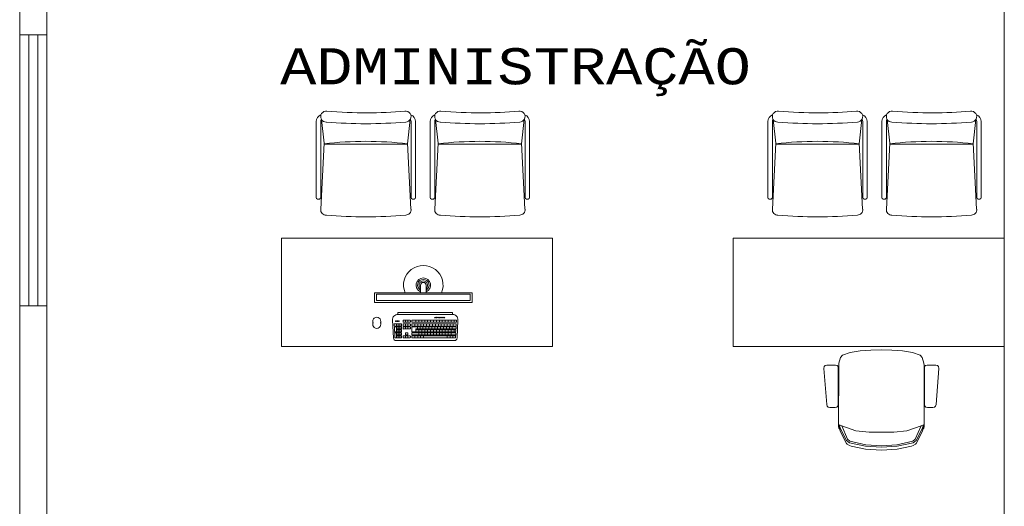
# Model space of a CAD drawing. Header units: feet. Extents: x 8 to 127, y 6 to 90.
# Tile 19 of 256: x 24.89 to 27.62, y 53.63 to 54.98. Entities that reach past the tile are written whole.
import ezdxf

# ---------------------------------------------------------------- set-up
doc = ezdxf.new("R2010")
doc.units = ezdxf.units.FT
doc.header["$MEASUREMENT"] = 0
for name, color, linetype in [('Alvenaria', 7, 'Continuous'), ('ESQUADRIAS', 252, 'Continuous'), ('MOBILIÁRIO - móveis', 250, 'Continuous'), ('texto', 7, 'Continuous')]:
    doc.layers.add(name, color=color, linetype=linetype)
doc.styles.add('CourierNew', font='cour.ttf')

msp = doc.modelspace()

# ---------------------------------------------------------------- linework, layer by layer
at = {"layer": 'Alvenaria', "lineweight": 5}
for p, q in [((24.9652, 54.9395), (24.9652, 55.652)), ((27.6152, 53.477), (27.6152, 55.652)), ((24.8902, 55.602), (24.8902, 54.9395)), ((24.8902, 54.9395), (24.9652, 54.9395)), ((24.9652, 54.1895), (24.8902, 54.1895)), ((24.8902, 54.1895), (24.8902, 53.0633)), ((24.9652, 53.477), (24.9652, 54.1895))]:
    msp.add_line(p, q, dxfattribs=at)
at = {"layer": 'ESQUADRIAS', "lineweight": 5}
for p, q in [((24.8902, 54.9395), (24.8902, 54.1895)), ((24.9152, 54.9395), (24.9152, 54.1895)), ((24.9402, 54.9395), (24.9402, 54.1895)), ((24.9652, 54.9395), (24.9652, 54.1895))]:
    msp.add_line(p, q, dxfattribs=at)
at = {"layer": 'MOBILIÁRIO - móveis', "lineweight": 5}
for p, q in [((25.7108, 54.6994), (25.7108, 54.4887)), ((25.7233, 54.6994), (25.7233, 54.4887)), ((25.7257, 54.7049), (25.7329, 54.6397)), ((25.971, 54.7049), (25.9636, 54.6381)), ((25.9733, 54.6994), (25.9733, 54.4887)), ((25.9858, 54.6994), (25.9858, 54.4887)), ((26.0263, 54.6994), (26.0263, 54.4887)), ((26.0388, 54.6994), (26.0388, 54.4887)), ((26.0412, 54.7049), (26.0484, 54.6397)), ((26.2865, 54.7049), (26.2791, 54.6381)), ((26.2888, 54.6994), (26.2888, 54.4887)), ((26.3013, 54.6994), (26.3013, 54.4887)), ((26.9608, 54.6994), (26.9608, 54.4887)), ((26.9733, 54.6994), (26.9733, 54.4887)), ((26.9757, 54.7049), (26.9829, 54.6397)), ((27.221, 54.7049), (27.2136, 54.6381)), ((27.2233, 54.6994), (27.2233, 54.4887)), ((27.2358, 54.6994), (27.2358, 54.4887)), ((27.2763, 54.6994), (27.2763, 54.4887)), ((27.2888, 54.6994), (27.2888, 54.4887)), ((27.2912, 54.7049), (27.2984, 54.6397)), ((27.5365, 54.7049), (27.5291, 54.6381)), ((27.5388, 54.6994), (27.5388, 54.4887)), ((27.5513, 54.6994), (27.5513, 54.4887)), ((25.7329, 54.6397), (25.7233, 54.4571)), ((25.9636, 54.6372), (25.7328, 54.6372)), ((25.9635, 54.6397), (25.9731, 54.4571)), ((26.0484, 54.6397), (26.0388, 54.4571)), ((26.2792, 54.6372), (26.0483, 54.6372)), ((26.279, 54.6397), (26.2886, 54.4571)), ((26.9829, 54.6397), (26.9733, 54.4571)), ((27.2136, 54.6372), (26.9828, 54.6372)), ((27.2135, 54.6397), (27.2231, 54.4571)), ((27.2984, 54.6397), (27.2888, 54.4571)), ((27.5292, 54.6372), (27.2983, 54.6372)), ((27.529, 54.6397), (27.5386, 54.4571)), ((25.7196, 54.4849), (25.7146, 54.4849)), ((25.9821, 54.4849), (25.9771, 54.4849)), ((26.0351, 54.4849), (26.0301, 54.4849)), ((26.2976, 54.4849), (26.2926, 54.4849)), ((26.9696, 54.4849), (26.9646, 54.4849)), ((27.2321, 54.4849), (27.2271, 54.4849)), ((27.2851, 54.4849), (27.2801, 54.4849)), ((27.5476, 54.4849), (27.5426, 54.4849)), ((25.6152, 54.077), (25.6152, 54.377)), ((25.6152, 54.377), (26.3652, 54.377)), ((26.3652, 54.377), (26.3652, 54.077)), ((26.8652, 54.077), (26.8652, 54.377)), ((26.8652, 54.377), (27.6152, 54.377)), ((27.6152, 54.377), (27.6152, 54.077)), ((25.9996, 54.2464), (25.9996, 54.2254)), ((26.0151, 54.2254), (26.0151, 54.2464)), ((25.8723, 54.2254), (26.1423, 54.2254)), ((25.8723, 54.2254), (25.8723, 54.1983)), ((25.8773, 54.2211), (26.1373, 54.2211)), ((25.8773, 54.2211), (25.8773, 54.2044)), ((25.8773, 54.2044), (26.1373, 54.2044)), ((26.1373, 54.2211), (26.1373, 54.2044)), ((26.1423, 54.2254), (26.1423, 54.1983)), ((25.8723, 54.1983), (26.1423, 54.1983)), ((25.8673, 54.1468), (25.8673, 54.1376)), ((25.8895, 54.1376), (25.8895, 54.1468)), ((25.9221, 54.1497), (25.9248, 54.1002)), ((26.0883, 54.1706), (25.9369, 54.1706)), ((25.9369, 54.1706), (25.9369, 54.1653)), ((26.0883, 54.1653), (25.9369, 54.1653)), ((25.9513, 54.1444), (25.9513, 54.1487)), ((25.9705, 54.1495), (25.9522, 54.1495)), ((25.958, 54.1436), (25.958, 54.1495)), ((25.9647, 54.1436), (25.9647, 54.1495)), ((25.9714, 54.1444), (25.9714, 54.1487)), ((25.9757, 54.1444), (25.9757, 54.1487)), ((26.0986, 54.1495), (25.9765, 54.1495)), ((25.9868, 54.1436), (25.9868, 54.1495)), ((25.9949, 54.1436), (25.9949, 54.1495)), ((26.003, 54.1436), (26.003, 54.1495)), ((26.0112, 54.1436), (26.0112, 54.1495)), ((26.0193, 54.1436), (26.0193, 54.1495)), ((26.0274, 54.1436), (26.0274, 54.1495)), ((26.0356, 54.1436), (26.0356, 54.1495)), ((26.0437, 54.1436), (26.0437, 54.1495)), ((26.0518, 54.1436), (26.0518, 54.1495)), ((26.0599, 54.1436), (26.0599, 54.1495)), ((26.0681, 54.1436), (26.0681, 54.1495)), ((26.0762, 54.1436), (26.0762, 54.1495)), ((26.0843, 54.1436), (26.0843, 54.1495)), ((26.0883, 54.1706), (26.0883, 54.1653)), ((26.0925, 54.1436), (26.0925, 54.1495)), ((26.0995, 54.1486), (26.0993, 54.1444)), ((26.1032, 54.1497), (26.1005, 54.1002)), ((25.9267, 54.1384), (25.9269, 54.1341)), ((25.9271, 54.1302), (25.9278, 54.1177)), ((25.9462, 54.1393), (25.9275, 54.1393)), ((25.9462, 54.1333), (25.9277, 54.1333)), ((25.9462, 54.131), (25.928, 54.131)), ((25.9333, 54.1333), (25.9333, 54.1393)), ((25.9333, 54.1169), (25.9333, 54.131)), ((25.9462, 54.1251), (25.9333, 54.1251)), ((25.9462, 54.1228), (25.9333, 54.1228)), ((25.9379, 54.1333), (25.9379, 54.1393)), ((25.9379, 54.1251), (25.9379, 54.131)), ((25.9379, 54.1169), (25.9379, 54.1228)), ((25.9424, 54.1333), (25.9424, 54.1393)), ((25.9424, 54.1251), (25.9424, 54.131)), ((25.9424, 54.1169), (25.9424, 54.1228)), ((25.947, 54.1342), (25.947, 54.1384)), ((25.947, 54.1259), (25.947, 54.1302)), ((25.947, 54.1177), (25.947, 54.122)), ((25.9513, 54.1342), (25.9513, 54.1384)), ((25.9513, 54.1259), (25.9513, 54.1302)), ((25.9705, 54.1436), (25.9522, 54.1436)), ((25.9705, 54.1393), (25.9522, 54.1393)), ((25.9705, 54.1333), (25.9522, 54.1333)), ((25.9705, 54.131), (25.9522, 54.131)), ((25.9705, 54.1251), (25.9522, 54.1251)), ((25.958, 54.1333), (25.958, 54.1393)), ((25.958, 54.1251), (25.958, 54.131)), ((25.9647, 54.1333), (25.9647, 54.1393)), ((25.9647, 54.1251), (25.9647, 54.131)), ((25.9714, 54.1342), (25.9714, 54.1384)), ((25.9714, 54.1259), (25.9714, 54.1302)), ((25.9757, 54.1342), (25.9757, 54.1384)), ((25.9757, 54.1177), (25.9757, 54.1302)), ((26.0984, 54.1436), (25.9765, 54.1436)), ((26.0978, 54.1393), (25.9765, 54.1393)), ((26.0975, 54.1333), (25.9765, 54.1333)), ((26.0973, 54.131), (25.9765, 54.131)), ((25.9838, 54.1333), (25.9838, 54.1393)), ((26.0971, 54.1251), (25.9868, 54.1251)), ((25.9868, 54.1169), (25.9868, 54.1251)), ((26.0969, 54.1228), (25.9868, 54.1228)), ((25.9911, 54.1251), (25.9911, 54.131)), ((25.992, 54.1333), (25.992, 54.1393)), ((25.9949, 54.1169), (25.9949, 54.1228)), ((25.9981, 54.1251), (25.9981, 54.131)), ((26.0001, 54.1333), (26.0001, 54.1393)), ((26.003, 54.1169), (26.003, 54.1228)), ((26.0063, 54.1251), (26.0063, 54.131)), ((26.0082, 54.1333), (26.0082, 54.1393)), ((26.0112, 54.1169), (26.0112, 54.1228)), ((26.0144, 54.1251), (26.0144, 54.131)), ((26.0164, 54.1333), (26.0164, 54.1393)), ((26.0193, 54.1169), (26.0193, 54.1228)), ((26.0225, 54.1251), (26.0225, 54.131)), ((26.0245, 54.1333), (26.0245, 54.1393)), ((26.0274, 54.1169), (26.0274, 54.1228)), ((26.0306, 54.1251), (26.0306, 54.131)), ((26.0326, 54.1333), (26.0326, 54.1393)), ((26.0356, 54.1169), (26.0356, 54.1228)), ((26.0388, 54.1251), (26.0388, 54.131)), ((26.0407, 54.1333), (26.0407, 54.1393)), ((26.0437, 54.1169), (26.0437, 54.1228)), ((26.0469, 54.1251), (26.0469, 54.131)), ((26.0489, 54.1333), (26.0489, 54.1393)), ((26.0518, 54.1169), (26.0518, 54.1228)), ((26.055, 54.1251), (26.055, 54.131)), ((26.057, 54.1333), (26.057, 54.1393)), ((26.0599, 54.1169), (26.0599, 54.1228)), ((26.0631, 54.1251), (26.0631, 54.131)), ((26.0651, 54.1333), (26.0651, 54.1393)), ((26.0681, 54.1169), (26.0681, 54.1228)), ((26.0713, 54.1251), (26.0713, 54.131)), ((26.0732, 54.1333), (26.0732, 54.1393)), ((26.0762, 54.1169), (26.0762, 54.1228)), ((26.0794, 54.1251), (26.0794, 54.131)), ((26.0814, 54.1333), (26.0814, 54.1393)), ((26.0843, 54.1169), (26.0843, 54.1228)), ((26.0875, 54.1251), (26.0875, 54.131)), ((26.0896, 54.1333), (26.0896, 54.1393)), ((26.0925, 54.1169), (26.0925, 54.1228)), ((26.0977, 54.1219), (26.0975, 54.1177)), ((26.0981, 54.1302), (26.0979, 54.1259)), ((26.0986, 54.1384), (26.0984, 54.1341)), ((25.928, 54.1137), (25.9287, 54.1012)), ((25.9462, 54.1169), (25.9286, 54.1169)), ((25.9462, 54.1146), (25.9288, 54.1146)), ((25.9462, 54.1004), (25.9295, 54.1004)), ((26.0931, 54.0928), (25.9322, 54.0928)), ((25.9333, 54.1004), (25.9333, 54.1146)), ((25.9462, 54.1087), (25.9333, 54.1087)), ((25.9462, 54.1064), (25.9333, 54.1064)), ((25.9379, 54.1087), (25.9379, 54.1146)), ((25.9379, 54.1004), (25.9379, 54.1064)), ((25.9424, 54.1087), (25.9424, 54.1146)), ((25.9424, 54.1004), (25.9424, 54.1064)), ((25.947, 54.1095), (25.947, 54.1138)), ((25.947, 54.1013), (25.947, 54.1055)), ((25.9513, 54.1013), (25.9513, 54.1055)), ((25.9705, 54.1064), (25.9522, 54.1064)), ((25.9705, 54.1004), (25.9522, 54.1004)), ((25.958, 54.1095), (25.958, 54.1138)), ((25.958, 54.1004), (25.958, 54.1064)), ((25.9638, 54.1146), (25.9588, 54.1146)), ((25.9638, 54.1087), (25.9588, 54.1087)), ((25.9647, 54.1095), (25.9647, 54.1138)), ((25.9647, 54.1004), (25.9647, 54.1064)), ((25.9714, 54.1013), (25.9714, 54.1055)), ((25.9757, 54.1095), (25.9757, 54.1138)), ((25.9757, 54.1013), (25.9757, 54.1055)), ((26.0966, 54.1169), (25.9765, 54.1169)), ((26.0964, 54.1146), (25.9765, 54.1146)), ((26.0962, 54.1087), (25.9765, 54.1087)), ((26.096, 54.1064), (25.9765, 54.1064)), ((26.0957, 54.1004), (25.9765, 54.1004)), ((25.9837, 54.1004), (25.9837, 54.1064)), ((25.9918, 54.1004), (25.9918, 54.1064)), ((25.9949, 54.1087), (25.9949, 54.1146)), ((25.9999, 54.1004), (25.9999, 54.1064)), ((26.003, 54.1087), (26.003, 54.1146)), ((26.008, 54.1004), (26.008, 54.1064)), ((26.0112, 54.1087), (26.0112, 54.1146)), ((26.0193, 54.1087), (26.0193, 54.1146)), ((26.0274, 54.1087), (26.0274, 54.1146)), ((26.0356, 54.1087), (26.0356, 54.1146)), ((26.0437, 54.1087), (26.0437, 54.1146)), ((26.0518, 54.1087), (26.0518, 54.1146)), ((26.0599, 54.1087), (26.0599, 54.1146)), ((26.0681, 54.1087), (26.0681, 54.1146)), ((26.073, 54.1004), (26.073, 54.1064)), ((26.0762, 54.1087), (26.0762, 54.1146)), ((26.0812, 54.1004), (26.0812, 54.1064)), ((26.0843, 54.1087), (26.0843, 54.1146)), ((26.0894, 54.1004), (26.0894, 54.1064)), ((26.0968, 54.1055), (26.0966, 54.1012)), ((26.0973, 54.1137), (26.097, 54.1095)), ((26.3652, 54.077), (25.6152, 54.077)), ((27.6152, 54.077), (26.8652, 54.077)), ((27.1888, 54.0604), (27.2161, 54.0643)), ((27.2161, 54.0643), (27.2462, 54.0664)), ((27.2462, 54.0664), (27.2749, 54.0672)), ((27.3036, 54.0664), (27.2749, 54.0672)), ((27.3338, 54.0643), (27.3036, 54.0664)), ((27.361, 54.0604), (27.3338, 54.0643)), ((27.1573, 54.0307), (27.1619, 54.0459)), ((27.1619, 54.0459), (27.1672, 54.0528)), ((27.1672, 54.0528), (27.1888, 54.0604)), ((27.3826, 54.0528), (27.361, 54.0604)), ((27.3879, 54.0459), (27.3826, 54.0528)), ((27.3925, 54.0307), (27.3879, 54.0459)), ((27.1157, 54.0154), (27.1166, 54.0209)), ((27.1237, 53.9161), (27.1157, 54.0154)), ((27.1166, 54.0209), (27.1196, 54.0238)), ((27.1196, 54.0238), (27.1245, 54.0248)), ((27.1245, 54.0248), (27.1479, 54.0248)), ((27.1479, 54.0248), (27.1528, 54.0238)), ((27.1528, 54.0238), (27.1557, 54.0209)), ((27.1557, 54.0209), (27.1557, 53.9161)), ((27.1562, 53.8548), (27.1568, 54.0242)), ((27.1568, 54.0242), (27.1573, 54.0307)), ((27.393, 54.0242), (27.3925, 54.0307)), ((27.3937, 53.8548), (27.393, 54.0242)), ((27.397, 54.0238), (27.3941, 54.0209)), ((27.3941, 54.0209), (27.3941, 53.9161)), ((27.4019, 54.0248), (27.397, 54.0238)), ((27.4254, 54.0248), (27.4019, 54.0248)), ((27.4303, 54.0238), (27.4254, 54.0248)), ((27.4262, 53.9161), (27.4342, 54.0154)), ((27.4332, 54.0209), (27.4303, 54.0238)), ((27.4342, 54.0154), (27.4332, 54.0209)), ((27.1246, 53.9112), (27.1237, 53.9161)), ((27.1276, 53.9083), (27.1246, 53.9112)), ((27.1325, 53.9073), (27.1276, 53.9083)), ((27.1469, 53.9073), (27.1325, 53.9073)), ((27.1518, 53.9083), (27.1469, 53.9073)), ((27.1547, 53.9112), (27.1518, 53.9083)), ((27.1557, 53.9161), (27.1547, 53.9112)), ((27.3941, 53.9161), (27.3951, 53.9112)), ((27.3951, 53.9112), (27.398, 53.9083)), ((27.398, 53.9083), (27.4029, 53.9073)), ((27.4029, 53.9073), (27.4174, 53.9073)), ((27.4174, 53.9073), (27.4223, 53.9083)), ((27.4223, 53.9083), (27.4252, 53.9112)), ((27.4252, 53.9112), (27.4262, 53.9161)), ((27.1573, 53.85), (27.1562, 53.8548)), ((27.1599, 53.8476), (27.1573, 53.85)), ((27.1586, 53.8519), (27.1586, 53.8599)), ((27.1586, 53.8599), (27.1621, 53.8486)), ((27.1586, 53.8599), (27.1651, 53.8566)), ((27.1621, 53.8406), (27.1586, 53.8519)), ((27.1621, 53.8486), (27.1783, 53.816)), ((27.1651, 53.8566), (27.2043, 53.8434)), ((27.1651, 53.8566), (27.1812, 53.8201)), ((27.3848, 53.8566), (27.3455, 53.8434)), ((27.3848, 53.8566), (27.3686, 53.8201)), ((27.3877, 53.8486), (27.3715, 53.816)), ((27.3913, 53.8599), (27.3848, 53.8566)), ((27.3913, 53.8599), (27.3877, 53.8486)), ((27.3878, 53.8406), (27.3913, 53.8519)), ((27.39, 53.8476), (27.3926, 53.85)), ((27.3913, 53.8519), (27.3913, 53.8599)), ((27.3926, 53.85), (27.3937, 53.8548)), ((27.1783, 53.8077), (27.1621, 53.8406)), ((27.1812, 53.8201), (27.188, 53.8146)), ((27.2043, 53.8434), (27.2408, 53.8394)), ((27.2408, 53.8394), (27.2749, 53.8394)), ((27.3091, 53.8394), (27.2749, 53.8394)), ((27.3455, 53.8434), (27.3091, 53.8394)), ((27.3686, 53.8201), (27.3618, 53.8146)), ((27.3715, 53.8077), (27.3878, 53.8406)), ((27.1783, 53.816), (27.1868, 53.8103)), ((27.1801, 53.806), (27.1783, 53.8077)), ((27.1868, 53.8022), (27.1801, 53.806)), ((27.1868, 53.8103), (27.2312, 53.8003)), ((27.1911, 53.8007), (27.1868, 53.8022)), ((27.188, 53.8146), (27.2316, 53.8039)), ((27.2312, 53.792), (27.1911, 53.8007)), ((27.2312, 53.8003), (27.2749, 53.798)), ((27.2749, 53.7895), (27.2312, 53.792)), ((27.2316, 53.8039), (27.2749, 53.8016)), ((27.3182, 53.8039), (27.2749, 53.8016)), ((27.3186, 53.8003), (27.2749, 53.798)), ((27.2749, 53.7895), (27.3186, 53.792)), ((27.3618, 53.8146), (27.3182, 53.8039)), ((27.363, 53.8103), (27.3186, 53.8003)), ((27.3186, 53.792), (27.3588, 53.8007)), ((27.3588, 53.8007), (27.3631, 53.8022)), ((27.3715, 53.816), (27.363, 53.8103)), ((27.3631, 53.8022), (27.3697, 53.806)), ((27.3697, 53.806), (27.3715, 53.8077))]:
    msp.add_line(p, q, dxfattribs=at)
for centre in [(25.9311, 54.1469), (25.9354, 54.1469), (25.9397, 54.1469), (26.0396, 54.1566), (26.0439, 54.1566), (26.0482, 54.1566), (26.0525, 54.1566), (26.0568, 54.1566), (26.0611, 54.1566), (26.0654, 54.1566)]:
    msp.add_circle(centre, 0.00099, dxfattribs=at)
for centre, radius, start, end in [((25.7308, 54.6994), 0.02, 109.6128, 180), ((25.7383, 54.7131), 0.0151, 81.6045, 272.1828), ((25.8492, 56.0291), 1.3055, 265.2233, 270.1218), ((25.8483, 56.0305), 1.307, 270.1608, 274.7322), ((25.9584, 54.7131), 0.015, 270.7153, 98.7356), ((25.9658, 54.6994), 0.02, 0, 70.3872), ((26.0463, 54.6994), 0.02, 109.6128, 180), ((26.0538, 54.7131), 0.0151, 81.6045, 272.1828), ((26.1647, 56.0291), 1.3055, 265.2233, 270.1218), ((26.1638, 56.0305), 1.307, 270.1608, 274.7322), ((26.2739, 54.7131), 0.015, 270.7153, 98.7356), ((26.2813, 54.6994), 0.02, 0, 70.3872), ((26.9808, 54.6994), 0.02, 109.6128, 180), ((26.9883, 54.7131), 0.0151, 81.6045, 272.1828), ((27.0992, 56.0291), 1.3055, 265.2233, 270.1218), ((27.0983, 56.0305), 1.307, 270.1608, 274.7322), ((27.2084, 54.7131), 0.015, 270.7153, 98.7356), ((27.2158, 54.6994), 0.02, 0, 70.3872), ((27.2963, 54.6994), 0.02, 109.6128, 180), ((27.3038, 54.7131), 0.0151, 81.6045, 272.1828), ((27.4147, 56.0291), 1.3055, 265.2233, 270.1218), ((27.4138, 56.0305), 1.307, 270.1608, 274.7322), ((27.5239, 54.7131), 0.015, 270.7153, 98.7356), ((27.5313, 54.6994), 0.02, 0, 70.3872), ((25.7308, 54.6994), 0.0075, 133.0376, 180), ((25.8488, 56.0217), 1.3282, 265.252, 269.9789), ((25.8478, 56.0217), 1.3282, 270.0211, 274.7844), ((25.9658, 54.6994), 0.0075, 0, 46.9624), ((26.0463, 54.6994), 0.0075, 133.0376, 180), ((26.1643, 56.0217), 1.3282, 265.252, 269.9789), ((26.1634, 56.0217), 1.3282, 270.0211, 274.7844), ((26.2813, 54.6994), 0.0075, 0, 46.9624), ((26.9808, 54.6994), 0.0075, 133.0376, 180), ((27.0988, 56.0217), 1.3282, 265.252, 269.9789), ((27.0978, 56.0217), 1.3282, 270.0211, 274.7844), ((27.2158, 54.6994), 0.0075, 0, 46.9624), ((27.2963, 54.6994), 0.0075, 133.0376, 180), ((27.4143, 56.0217), 1.3282, 265.252, 269.9789), ((27.4134, 56.0217), 1.3282, 270.0211, 274.7844), ((27.5313, 54.6994), 0.0075, 0, 46.9624), ((25.8562, 53.5219), 1.123, 90.401, 96.2941), ((25.8405, 53.5219), 1.123, 83.7059, 89.599), ((26.1717, 53.5219), 1.123, 90.401, 96.2941), ((26.156, 53.5219), 1.123, 83.7059, 89.599), ((27.1062, 53.5219), 1.123, 90.401, 96.2941), ((27.0905, 53.5219), 1.123, 83.7059, 89.599), ((27.4217, 53.5219), 1.123, 90.401, 96.2941), ((27.406, 53.5219), 1.123, 83.7059, 89.599), ((25.7146, 54.4887), 0.00375, 180, 270), ((25.7196, 54.4887), 0.00375, 270, 0), ((25.9771, 54.4887), 0.00375, 180, 270), ((25.9821, 54.4887), 0.00375, 270, 0), ((26.0301, 54.4887), 0.00375, 180, 270), ((26.0351, 54.4887), 0.00375, 270, 0), ((26.2926, 54.4887), 0.00375, 180, 270), ((26.2976, 54.4887), 0.00375, 270, 0), ((26.9646, 54.4887), 0.00375, 180, 270), ((26.9696, 54.4887), 0.00375, 270, 0), ((27.2271, 54.4887), 0.00375, 180, 270), ((27.2321, 54.4887), 0.00375, 270, 0), ((27.2801, 54.4887), 0.00375, 180, 270), ((27.2851, 54.4887), 0.00375, 270, 0), ((27.5426, 54.4887), 0.00375, 180, 270), ((27.5476, 54.4887), 0.00375, 270, 0), ((25.7383, 54.4554), 0.0151, 173.4989, 272.1828), ((25.9584, 54.4554), 0.015, 270.7153, 6.7223), ((26.0538, 54.4554), 0.0151, 173.4989, 272.1828), ((26.2739, 54.4554), 0.015, 270.7153, 6.7223), ((26.9883, 54.4554), 0.0151, 173.4989, 272.1828), ((27.2084, 54.4554), 0.015, 270.7153, 6.7223), ((27.3038, 54.4554), 0.0151, 173.4989, 272.1828), ((27.5239, 54.4554), 0.015, 270.7153, 6.7223), ((25.8488, 55.764), 1.3282, 265.252, 269.9789), ((25.8478, 55.764), 1.3282, 270.0211, 274.7844), ((26.1643, 55.764), 1.3282, 265.252, 269.9789), ((26.1634, 55.764), 1.3282, 270.0211, 274.7844), ((27.0988, 55.764), 1.3282, 265.252, 269.9789), ((27.0978, 55.764), 1.3282, 270.0211, 274.7844), ((27.4143, 55.764), 1.3282, 265.252, 269.9789), ((27.4134, 55.764), 1.3282, 270.0211, 274.7844), ((26.0073, 54.2464), 0.0547, 337.4598, 202.5402), ((26.0073, 54.2464), 0.0199, 292.9581, 247.0419), ((26.0073, 54.2464), 0.0159, 299.3143, 240.6857), ((26.0073, 54.2464), 0.0118, 311.0987, 228.9013), ((26.0073, 54.2464), 0.00777, 0, 180), ((25.8784, 54.1468), 0.0111, 335.5382, 204.4618), ((25.9369, 54.1505), 0.0149, 90, 183.0941), ((25.9522, 54.1487), 0.000842, 90, 180), ((25.9705, 54.1487), 0.000842, 0, 90), ((25.9765, 54.1487), 0.000842, 90, 180), ((26.0883, 54.1505), 0.0149, 356.9059, 90), ((26.0986, 54.1487), 0.000842, 356.9059, 90), ((25.8784, 54.1376), 0.0111, 155.5382, 24.4618), ((25.9275, 54.1384), 0.000842, 90, 183.0941), ((25.9277, 54.1342), 0.000842, 183.0941, 270), ((25.928, 54.1302), 0.000842, 90, 183.0941), ((25.9462, 54.1384), 0.000842, 0, 90), ((25.9462, 54.1342), 0.000842, 270, 0), ((25.9462, 54.1302), 0.000842, 0, 90), ((25.9462, 54.1259), 0.000842, 270, 0), ((25.9462, 54.122), 0.000842, 0, 90), ((25.9522, 54.1444), 0.000842, 180, 270), ((25.9522, 54.1384), 0.000842, 90, 180), ((25.9522, 54.1342), 0.000842, 180, 270), ((25.9522, 54.1302), 0.000842, 90, 180), ((25.9522, 54.1259), 0.000842, 180, 270), ((25.9705, 54.1444), 0.000842, 270, 0), ((25.9705, 54.1384), 0.000842, 0, 90), ((25.9705, 54.1342), 0.000842, 270, 0), ((25.9705, 54.1302), 0.000842, 0, 90), ((25.9705, 54.1259), 0.000842, 270, 0), ((25.9765, 54.1444), 0.000842, 180, 270), ((25.9765, 54.1384), 0.000842, 90, 180), ((25.9765, 54.1342), 0.000842, 180, 270), ((25.9765, 54.1302), 0.000842, 90, 180), ((26.0969, 54.122), 0.000842, 356.9059, 90), ((26.0971, 54.1259), 0.000842, 270, 356.9059), ((26.0973, 54.1302), 0.000842, 356.9059, 90), ((26.0975, 54.1342), 0.000842, 270, 356.9059), ((26.0978, 54.1384), 0.000842, 356.9059, 90), ((26.0984, 54.1444), 0.000842, 270, 356.9059), ((25.9322, 54.1002), 0.00743, 180, 270), ((25.9286, 54.1177), 0.000842, 183.0941, 270), ((25.9288, 54.1138), 0.000842, 90, 183.0941), ((25.9295, 54.1013), 0.000842, 183.0941, 270), ((25.9462, 54.1177), 0.000842, 270, 0), ((25.9462, 54.1138), 0.000842, 0, 90), ((25.9462, 54.1095), 0.000842, 270, 0), ((25.9462, 54.1055), 0.000842, 0, 90), ((25.9462, 54.1013), 0.000842, 270, 0), ((25.9522, 54.1055), 0.000842, 90, 180), ((25.9522, 54.1013), 0.000842, 180, 270), ((25.9588, 54.1138), 0.000842, 90, 180), ((25.9588, 54.1095), 0.000842, 180, 270), ((25.9638, 54.1138), 0.000842, 0, 90), ((25.9638, 54.1095), 0.000842, 270, 0), ((25.9705, 54.1055), 0.000842, 0, 90), ((25.9705, 54.1013), 0.000842, 270, 0), ((25.9765, 54.1177), 0.000842, 180, 270), ((25.9765, 54.1138), 0.000842, 90, 180), ((25.9765, 54.1095), 0.000842, 180, 270), ((25.9765, 54.1055), 0.000842, 90, 180), ((25.9765, 54.1013), 0.000842, 180, 270), ((26.0931, 54.1002), 0.00743, 270, 0), ((26.0957, 54.1013), 0.000842, 270, 356.9059), ((26.096, 54.1055), 0.000842, 356.9059, 90), ((26.0962, 54.1095), 0.000842, 270, 356.9059), ((26.0964, 54.1138), 0.000842, 356.9059, 90), ((26.0966, 54.1177), 0.000842, 270, 356.9059)]:
    msp.add_arc(centre, radius, start, end, dxfattribs=at)

# ---------------------------------------------------------------- texts
at = {"layer": 'texto', "lineweight": 5, "insert": (25.6111, 54.7697), "char_height": 0.1, "width": 2.730881, "attachment_point": 7, "line_spacing_factor": 0.9, "style": 'CourierNew'}
msp.add_mtext('ADMINISTRAÇÃO', dxfattribs=at)

doc.saveas('drawing.dxf')
